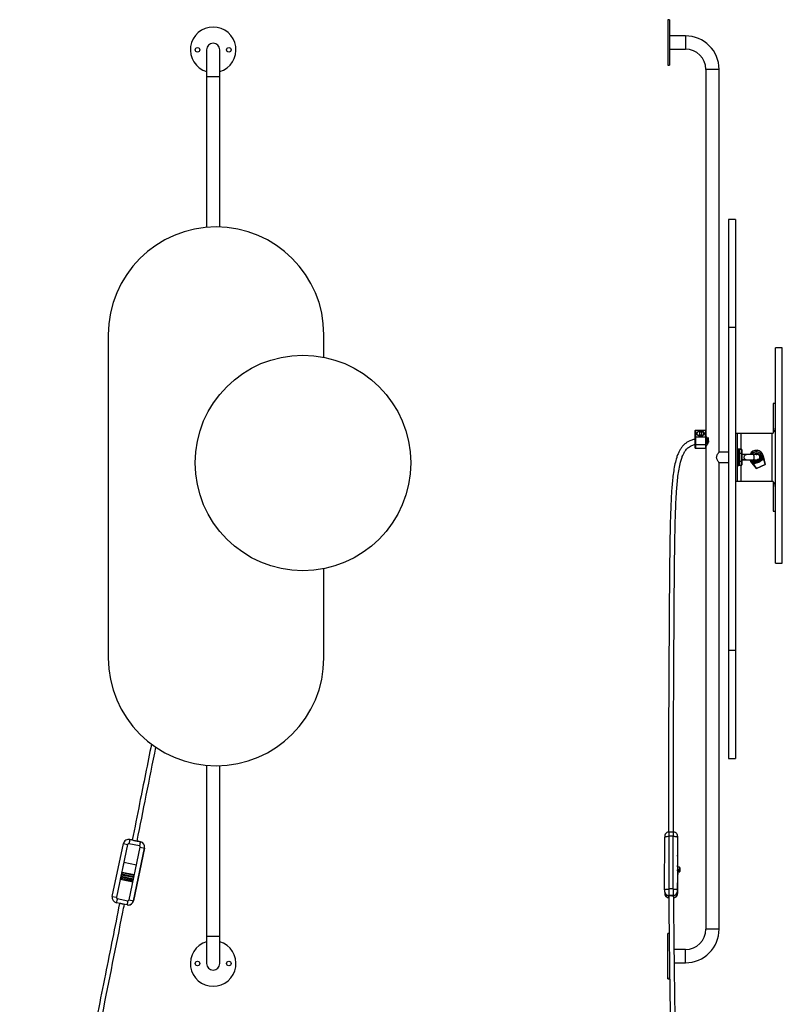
# Model space of a CAD drawing. Header units: millimetres. Extents: x -671 to 80, y -337 to 1335.
# Tile 5 of 5: x -628 to 80, y 422 to 1335. Entities that reach past the tile are written whole.
import ezdxf

# ---------------------------------------------------------------- set-up
doc = ezdxf.new("R2010")
doc.units = ezdxf.units.MM

msp = doc.modelspace()

# ---------------------------------------------------------------- linework, layer by layer
at = {"color": 7, "linetype": 'Continuous', "lineweight": 25}
for p, q in [((-24.54, 1335.4), (-26.36, 1335.4)), ((-26.36, 1335.4), (-26.36, 1293.13)), ((-24.54, 1335.4), (-24.54, 1293.13)), ((-9.78, 1320.42), (-24.54, 1320.42)), ((-454.17, 1307.44), (-454.17, 1142.65)), ((-441.87, 1142.98), (-441.87, 1307.44)), ((-24.54, 1308.12), (-9.78, 1308.12)), ((-26.36, 1293.13), (-24.54, 1293.13)), ((9.07, 1289.27), (9.07, 491.27)), ((21.37, 934.12), (21.37, 1289.27)), ((36.52, 1149.87), (30.07, 1149.87)), ((30.07, 1149.87), (30.07, 649.87)), ((36.52, 1149.87), (36.52, 649.87)), ((-545.34, 1043.04), (-545.34, 743.04)), ((-345.34, 1022.14), (-345.34, 1043.04)), ((36.52, 1049.87), (30.07, 1049.87)), ((79.97, 1030.87), (73.52, 1030.87)), ((73.52, 830.87), (73.52, 1030.87)), ((79.97, 830.87), (79.97, 1030.87)), ((73.52, 979.27), (71.38, 979.27)), ((71.38, 979.27), (71.38, 951.77)), ((-0.73, 954.21), (-0.63, 954.33)), ((-0.73, 937.87), (-0.73, 954.21)), ((-0.63, 954.33), (-0.63, 937.77)), ((-0.63, 954.33), (8.97, 954.33)), ((0.67, 951.31), (0.67, 951.26)), ((3.13, 951.94), (3.13, 950.68)), ((5.21, 950.68), (5.21, 951.94)), ((7.13, 951.21), (7.13, 951.4)), ((8.97, 937.77), (8.97, 954.33)), ((9.07, 954.21), (8.97, 954.33)), ((36.52, 951.77), (71.38, 951.77)), ((38.52, 906.77), (38.52, 951.77)), ((70.52, 906.77), (70.52, 951.77)), ((-0.73, 948.27), (-0.63, 948.29)), ((-0.63, 948.29), (8.97, 948.29)), ((0.96, 950.31), (1, 950.25)), ((9.07, 948.27), (8.97, 948.29)), ((9.17, 943.25), (9.81, 943.25)), ((9.17, 943.25), (9.17, 939.5)), ((10.17, 942.21), (10.42, 942.21)), ((10.68, 943.25), (10.81, 943.25)), ((-0.63, 941.09), (8.97, 941.09)), ((-0.63, 937.77), (8.97, 937.77)), ((9.26, 939.5), (9.17, 939.5)), ((30.07, 934.12), (21.37, 934.12)), ((39.52, 936.77), (38.52, 936.77)), ((39.52, 921.77), (39.52, 936.77)), ((42.52, 932.73), (39.52, 932.73)), ((42.02, 936.7), (40.02, 936.7)), ((40.02, 936.7), (40.02, 921.84)), ((42.02, 936.63), (40.02, 936.63)), ((40.02, 933.17), (42.02, 933.17)), ((42.02, 921.84), (42.02, 936.7)), ((42.52, 936.2), (42.52, 922.34)), ((21.33, 924.42), (30.07, 924.42)), ((21.37, 491.27), (21.37, 924.47)), ((39.52, 925.81), (42.52, 925.81)), ((42.02, 925.37), (40.02, 925.37)), ((50.92, 925.25), (50.99, 925.31)), ((56.03, 918.76), (50.92, 925.25)), ((50.99, 925.31), (56.06, 918.88)), ((51.69, 926.76), (52.09, 926.17)), ((52.09, 926.17), (51.7, 926.75)), ((52.01, 926.11), (52.09, 926.17)), ((54.22, 923.32), (52.01, 926.11)), ((52.09, 926.17), (54.25, 923.45)), ((53.9, 926.82), (53.42, 926.59)), ((53.42, 926.59), (53.63, 926.14)), ((54.01, 925.35), (54.06, 925.24)), ((56, 924.17), (54.22, 923.32)), ((54.25, 923.45), (54.22, 923.32)), ((54.25, 926.09), (54.36, 925.87)), ((54.25, 923.45), (55.98, 924.27)), ((54.44, 924.45), (54.49, 924.34)), ((54.68, 925.19), (54.79, 924.97)), ((55.22, 924.08), (55.05, 923.83)), ((55.11, 924.29), (55.22, 924.07)), ((56.61, 932), (56.19, 932.01)), ((59.74, 929.6), (59.19, 929.34)), ((59.39, 929.08), (59.49, 928.86)), ((59.49, 928.86), (60.11, 928.81)), ((60.11, 928.81), (59.74, 929.6)), ((59.92, 927.95), (59.82, 928.17)), ((59.92, 926.14), (61.66, 926.97)), ((61.77, 926.91), (59.98, 926.06)), ((60.17, 928.69), (60.12, 928.8)), ((60.6, 927.79), (60.54, 927.9)), ((61, 930.38), (60.9, 930.36)), ((60.9, 930.36), (60.98, 929.86)), ((61.66, 926.97), (60.9, 930.36)), ((61.03, 926.89), (60.97, 927)), ((60.98, 929.86), (61.07, 929.61)), ((61, 930.38), (61.77, 926.91)), ((61.77, 926.91), (61.66, 926.97)), ((62.36, 930.68), (62.27, 930.66)), ((64.05, 922.68), (62.27, 930.66)), ((62.36, 930.68), (64.16, 922.62)), ((38.52, 921.77), (39.52, 921.77)), ((40.02, 921.91), (42.02, 921.91)), ((40.02, 921.84), (42.02, 921.84)), ((64.16, 922.62), (56.03, 918.76)), ((56.06, 918.88), (56.03, 918.76)), ((56.06, 918.88), (64.05, 922.68)), ((62.93, 922.01), (62.95, 922.05)), ((64.05, 922.68), (64.16, 922.62)), ((71.38, 906.77), (36.52, 906.77)), ((71.38, 906.77), (71.38, 879.27)), ((71.38, 879.27), (73.52, 879.27)), ((-345.34, 743.04), (-345.34, 825.94)), ((73.52, 830.87), (79.97, 830.87)), ((36.52, 749.87), (30.07, 749.87)), ((30.07, 649.87), (36.52, 649.87)), ((-454.17, 643.43), (-454.17, 459.44)), ((-441.87, 459.44), (-441.87, 643.1)), ((-29.24, 527.77), (-29.13, 576.69)), ((-25.18, 577.52), (-25.28, 528.6)), ((-21.18, 577.52), (-25.18, 577.52)), ((-21.12, 581.48), (-25.12, 581.48)), ((-21.28, 528.6), (-21.18, 577.52)), ((-17.13, 576.69), (-17.24, 527.78)), ((-17.02, 575.59), (-17.13, 577.67)), ((-17.12, 577.46), (-17.13, 577.67)), ((-17.01, 575.38), (-17.12, 577.46)), ((-541.6, 521.78), (-531.23, 570.69)), ((-527.36, 569.86), (-537.73, 520.95)), ((-531.23, 570.69), (-527.36, 569.86)), ((-526.21, 574.65), (-526.25, 574.65)), ((-525.26, 574.54), (-526.21, 574.65)), ((-516.39, 568.56), (-526.17, 570.63)), ((-525.99, 518.46), (-515.62, 567.37)), ((-525.3, 574.54), (-521.83, 573.81)), ((-525.3, 574.54), (-525.26, 574.54)), ((-523.1, 574.09), (-525.26, 574.54)), ((-518.99, 573.2), (-515.52, 572.47)), ((-515.47, 572.47), (-518.85, 573.18)), ((-515.62, 567.37), (-511.66, 566.54)), ((-515.52, 572.47), (-515.47, 572.47)), ((-17.06, 549.03), (-17, 574.2)), ((-511.66, 566.54), (-522.04, 517.63)), ((-521.99, 517.63), (-511.62, 566.54)), ((-511.66, 566.54), (-511.62, 566.54)), ((-17.18, 557.45), (-17.04, 557.45)), ((-17.04, 557.45), (-17.17, 559.94)), ((-530.89, 553.11), (-534.16, 537.69)), ((-519.17, 550.63), (-530.91, 553.11)), ((-17.19, 550.32), (-17.19, 550.39)), ((-17.12, 549.11), (-17.19, 550.35)), ((-17.19, 550.32), (-17.19, 549.36)), ((-15.69, 548.87), (-16.69, 548.87)), ((-15.07, 546.09), (-15.19, 548.4)), ((-15.19, 548.38), (-15.19, 547.29)), ((-15.07, 546.06), (-15.19, 548.38)), ((-533.38, 539.49), (-533.53, 538.77)), ((-522.45, 537.17), (-533.38, 539.49)), ((-522.36, 537.66), (-533.29, 539.98)), ((-532.96, 541.55), (-533.19, 540.47)), ((-533.19, 540.47), (-522.26, 538.15)), ((-522.03, 539.23), (-532.96, 541.55)), ((-532.85, 542.04), (-521.92, 539.72)), ((-532.85, 542.04), (-532.84, 542.04)), ((-521.91, 539.72), (-532.84, 542.04)), ((-532.53, 543.49), (-532.73, 542.53)), ((-532.73, 542.53), (-521.8, 540.21)), ((-521.6, 541.18), (-532.53, 543.49)), ((-532.42, 543.98), (-521.49, 541.67)), ((-532.42, 543.98), (-532.4, 543.98)), ((-521.47, 541.66), (-532.4, 543.98)), ((-522.68, 535.96), (-521.47, 541.66)), ((-522.26, 538.15), (-522.03, 539.23)), ((-521.92, 539.72), (-521.91, 539.72)), ((-521.8, 540.21), (-521.6, 541.18)), ((-521.49, 541.67), (-521.47, 541.66)), ((-17.19, 546.31), (-17.2, 545.59)), ((-17.2, 545.59), (-17.07, 543.27)), ((-17.2, 545.53), (-17.2, 545.59)), ((-17.2, 544.52), (-17.07, 542.03)), ((-17.07, 544), (-17.19, 546.31)), ((-17.11, 525.29), (-17.07, 544.06)), ((-17.07, 543.27), (-17.07, 544)), ((-15.69, 546.8), (-16.69, 546.8)), ((-16.69, 546.8), (-16.57, 544.49)), ((-15.57, 544.49), (-16.57, 544.49)), ((-15.57, 544.49), (-15.69, 546.8)), ((-15.19, 547.29), (-15.07, 544.98)), ((-15.07, 546.09), (-15.07, 546.06)), ((-15.07, 544.98), (-15.07, 546.06)), ((-534.16, 537.69), (-534.18, 537.69)), ((-534.18, 537.69), (-522.44, 535.2)), ((-534.16, 537.69), (-522.44, 535.21)), ((-522.7, 535.96), (-533.63, 538.28)), ((-533.53, 538.77), (-522.6, 536.45)), ((-522.7, 535.96), (-522.68, 535.96)), ((-522.6, 536.45), (-522.45, 537.17)), ((-522.36, 537.66), (-522.35, 537.66)), ((-541.6, 521.78), (-537.73, 520.95)), ((-29.23, 526.59), (-29.22, 526.38)), ((-29.22, 526.38), (-29.12, 524.3)), ((-21.28, 528.6), (-25.28, 528.6)), ((-21.24, 522.68), (-25.24, 522.68)), ((-25.24, 522.68), (-25.2, 521.96)), ((-21.2, 521.94), (-21.24, 522.68)), ((-17.23, 526.59), (-17.12, 524.52)), ((-534.28, 515.11), (-537.75, 515.85)), ((-536.96, 519.76), (-527.18, 517.69)), ((-527.96, 513.77), (-531.29, 514.48)), ((-527.01, 513.67), (-526.97, 513.67)), ((-525.99, 518.46), (-522.04, 517.63)), ((-522.04, 517.63), (-521.99, 517.63)), ((-25.03, 487.4), (-26.36, 487.4)), ((-26.36, 445.13), (-26.36, 487.4)), ((-9.78, 472.42), (-20.25, 472.42)), ((-20.1, 460.12), (-9.78, 460.12)), ((-26.36, 445.13), (-24.54, 445.13)), ((-24.54, 445.13), (-24.54, 446.49))]:
    msp.add_line(p, q, dxfattribs=at)
at = {"color": 8, "linetype": 'Continuous', "lineweight": 25}
for p, q in [((-9.78, 1320.42), (-9.78, 1308.12)), ((21.37, 1289.27), (9.07, 1289.27)), ((-441.87, 1282.44), (-454.17, 1282.44)), ((41.52, 951.77), (41.52, 936.7)), ((52.01, 926.11), (51.58, 926.76)), ((41.52, 921.84), (41.52, 906.77)), ((-17.01, 575.38), (-17.02, 575.59)), ((-17.12, 549.11), (-17.19, 550.32)), ((-17.19, 549.36), (-17.19, 549.3)), ((-441.87, 484.44), (-454.17, 484.44)), ((21.37, 491.27), (9.07, 491.27)), ((-9.78, 460.12), (-9.78, 472.42))]:
    msp.add_line(p, q, dxfattribs=at)
at = {"color": 7, "linetype": 'Continuous', "lineweight": 25, "flags": 128}
for points in [[(4.17, 948.9), (3.06, 949.02), (2.05, 949.36), (1.26, 949.89), (0.75, 950.57), (0.57, 951.31), (0.75, 952.06), (1.26, 952.73), (2.05, 953.27), (3.06, 953.61), (4.17, 953.73), (5.28, 953.61), (6.29, 953.27), (7.08, 952.73), (7.59, 952.06), (7.77, 951.31), (7.59, 950.57), (7.08, 949.89), (6.29, 949.36), (5.28, 949.02), (4.17, 948.9)], [(7.61, 950.81), (7.66, 951.43), (7.37, 952.18), (6.74, 952.83), (5.84, 953.31), (4.75, 953.56), (3.59, 953.56), (2.84, 953.41)], [(5.21, 951.94), (5.13, 952.21), (4.91, 952.44), (4.57, 952.59), (4.17, 952.64), (3.77, 952.59), (3.43, 952.44), (3.21, 952.21), (3.13, 951.94)], [(3.13, 950.68), (3.21, 950.42), (3.43, 950.19), (3.77, 950.04), (4.17, 949.99), (4.57, 950.04), (4.91, 950.19), (5.13, 950.42), (5.21, 950.68)], [(3.39, 949.22), (3.21, 949.02), (3.19, 948.99)], [(-0.63, 941.09), (-0.65, 941.09), (-0.67, 941.09), (-0.69, 941.1), (-0.7, 941.1), (-0.71, 941.11), (-0.72, 941.12), (-0.73, 941.13), (-0.73, 941.14)], [(8.97, 941.09), (8.99, 941.09), (9.01, 941.09), (9.03, 941.1), (9.04, 941.1), (9.05, 941.11), (9.06, 941.12), (9.07, 941.13), (9.07, 941.14)], [(53.38, 931.86), (53.48, 931.96), (54.43, 932.61)], [(50.92, 925.25), (50.11, 926.57), (50.03, 926.75)], [(53.45, 926.61), (53.33, 926.73), (53.25, 926.81)], [(55.7, 931.96), (55.95, 931.99), (56.19, 932.01)], [(-29.13, 576.69), (-29.06, 576.85), (-28.85, 577), (-28.48, 577.15), (-27.99, 577.27), (-27.39, 577.38), (-26.7, 577.45), (-25.96, 577.5), (-25.18, 577.52)], [(-21.18, 577.52), (-20.4, 577.5), (-19.64, 577.45), (-18.95, 577.38), (-18.34, 577.27), (-17.83, 577.15), (-17.45, 577.01), (-17.22, 576.85), (-17.13, 576.69)], [(-17.12, 577.46), (-17.12, 577.48), (-17.12, 577.46), (-17.13, 577.41), (-17.13, 577.32), (-17.13, 577.2), (-17.13, 577.05), (-17.13, 576.87), (-17.13, 576.69)], [(-522.32, 573.91), (-522.25, 573.9), (-521.83, 573.81)], [(-518.99, 573.2), (-518.56, 573.12), (-518.24, 573.05), (-518.03, 573), (-517.94, 572.99), (-517.99, 573), (-518.16, 573.04), (-518.46, 573.1), (-518.85, 573.18)], [(-29.24, 527.77), (-29.17, 527.94), (-28.95, 528.09), (-28.59, 528.23), (-28.1, 528.36), (-27.5, 528.46), (-26.81, 528.54), (-26.06, 528.59), (-25.28, 528.6)], [(-21.28, 528.6), (-20.5, 528.59), (-19.75, 528.54), (-19.05, 528.47), (-18.44, 528.36), (-17.94, 528.24), (-17.56, 528.09), (-17.32, 527.94), (-17.24, 527.78)], [(-17.12, 524.52), (-17.12, 524.49), (-17.12, 524.51), (-17.12, 524.56), (-17.11, 524.66), (-17.11, 524.78), (-17.11, 524.93), (-17.11, 525.1), (-17.11, 525.29)]]:
    msp.add_lwpolyline(points, dxfattribs=at)
at = {"color": 8, "linetype": 'Continuous', "lineweight": 25, "flags": 128}
msp.add_lwpolyline([(50.13, 926.76), (50.2, 926.61), (50.99, 925.31)], dxfattribs=at)
at = {"color": 7, "linetype": 'Continuous', "lineweight": 25}
for centre, radius in [((-462.54, 1307.44), 2.07), ((-433.5, 1307.44), 2.07), ((-364.74, 924.04), 100), ((-462.54, 459.44), 2.07), ((-433.5, 459.44), 2.07)]:
    msp.add_circle(centre, radius, dxfattribs=at)
for centre, radius, start, end in [((-448.02, 1307.44), 21.13, 286.91703, 253.08297), ((-9.78, 1289.27), 31.15, 0, 90), ((-448.02, 1307.44), 6.15, 360, 180), ((-9.78, 1289.27), 18.85, 0, 90), ((-445.34, 1043.04), 100, 0, 180), ((2.86, 951.09), 2.18, 109.63748, 180.5491), ((-0.63, 937.87), 0.1, 180, 270), ((8.97, 937.87), 0.1, 270, 0), ((40.02, 936.2), 0.5, 90, 180), ((39.99, 936.16), 0.47, 86.18874, 175.59805), ((39.99, 932.7), 0.47, 86.18874, 175.59805), ((42.02, 936.2), 0.5, 360, 90), ((42.05, 936.16), 0.47, 4.40195, 93.81126), ((42.05, 932.7), 0.47, 4.40195, 93.81126), ((56.02, 929.27), 6.5, 12.55725, 156.26279), ((56.02, 929.27), 5, 333.5288, 149.46296), ((56.02, 929.27), 3.7, 4.8366, 115.40659), ((39.99, 925.84), 0.47, 184.40195, 273.81126), ((42.05, 925.84), 0.47, 266.18874, 355.59805), ((56.02, 929.27), 5, 218.25594, 252.34694), ((56.02, 929.27), 5, 269.56466, 321.24853), ((56.02, 929.27), 5.1, 269.82361, 320.98958), ((40.02, 922.34), 0.5, 180, 270), ((39.99, 922.38), 0.47, 184.40195, 273.81126), ((42.02, 922.34), 0.5, 270, 0), ((42.05, 922.38), 0.47, 266.18874, 355.59805), ((-445.34, 743.04), 100, 180, 0), ((-526.34, 569.65), 5, 78.02704, 168.0288), ((-526.38, 569.65), 1, 78.02704, 168.0288), ((-435.06, 552.33), 92.93, 166.1709, 168.64252), ((-425.28, 550.26), 92.93, 166.1709, 168.64252), ((-516.6, 567.58), 1, 348.02555, 78.0238), ((-516.56, 567.58), 5, 348.02555, 78.0238), ((-516.51, 567.58), 5, 348.02555, 78.0238), ((-58.45, 574.49), 41.45, 359.60292, 1.24191), ((-16.69, 549.36), 0.493, 180.49025, 270.6568), ((-15.68, 548.37), 0.493, 0.49025, 90.6568), ((-546.34, 542.36), 13.27, 347.52138, 349.66616), ((-522.03, 537.97), 11.44, 167.39995, 169.89967), ((-521.57, 539.26), 11.62, 166.1709, 168.64252), ((-544.12, 544.82), 11.62, 346.1709, 348.64252), ((-521.14, 541.21), 11.62, 166.1709, 168.64252), ((-510.64, 536.95), 11.62, 166.1709, 168.64252), ((-533.19, 542.5), 11.62, 346.1709, 348.64252), ((-510.21, 538.89), 11.62, 166.1709, 168.64252), ((-16.7, 546.31), 0.496, 89.41384, 179.21999), ((-17.56, 543.28), 0.482, 333.205, 359.83505), ((-16.58, 543.99), 0.496, 89.41384, 179.21999), ((-15.69, 547.3), 0.496, 269.41384, 359.21999), ((-15.57, 544.98), 0.496, 269.41384, 359.21999), ((-522.37, 536.27), 11.44, 167.39995, 169.89967), ((-511.44, 533.95), 11.44, 167.39995, 169.89967), ((-533.61, 539.66), 11.44, 347.39995, 349.89967), ((-511.1, 535.65), 11.44, 167.39995, 169.89967), ((-536.71, 520.74), 5, 168.02555, 258.0238), ((-536.75, 520.74), 1, 168.02555, 258.0238), ((181.97, 527.17), 207.26, 179.60292, 181.24191), ((-23.24, 512.82), 9.34, 77.37666, 102.10068), ((185.97, 527.17), 207.26, 179.60292, 181.24191), ((-21.2, 526.64), 3.97, 269.41384, 359.21999), ((24.21, 527.49), 41.45, 179.60292, 181.24191), ((-447.66, 499.8), 91.5, 167.39995, 169.89967), ((-437.88, 497.73), 91.5, 167.39995, 169.89967), ((-526.93, 518.67), 5, 258.02704, 348.0288), ((-526.97, 518.67), 1, 258.02704, 348.0288), ((-526.88, 518.66), 5, 269.01679, 348.02861), ((-9.78, 491.27), 18.85, 270, 0), ((-9.78, 491.27), 31.15, 270, 0), ((-448.02, 459.44), 21.14, 106.91703, 73.08297), ((-448.02, 459.44), 6.15, 180, 0)]:
    msp.add_arc(centre, radius, start, end, dxfattribs=at)
at = {"color": 8, "linetype": 'Continuous', "lineweight": 25}
for centre, radius, start, end in [((56.02, 929.27), 6.4, 12.55725, 156.36176), ((56.02, 929.27), 5.1, 12.55725, 150.18054), ((69.73, 578.22), 94.91, 178.03323, 180.42577), ((47.84, 578.57), 69.02, 177.5844, 180.87453), ((-25.28, 526.63), 3.95, 183.56576, 270.63476), ((-25.17, 524.55), 3.95, 183.56576, 270.63476), ((-21.08, 524.57), 3.96, 275.76375, 359.26529)]:
    msp.add_arc(centre, radius, start, end, dxfattribs=at)
at = {"color": 7, "linetype": 'Continuous', "lineweight": 25}
for points, knots in [([(0.84, 952.04), (0.82, 952), (0.79, 951.92), (0.74, 951.8), (0.71, 951.68), (0.69, 951.56), (0.67, 951.44), (0.66, 951.2), (0.71, 950.85), (0.86, 950.53), (0.98, 950.34), (1.01, 950.3), (1.03, 950.28)], [0, 0, 0, 0, 0.06793, 0.135632, 0.2033, 0.271125, 0.339297, 0.408004, 0.661701, 0.915623, 0.957921, 1, 1, 1, 1]), ([(0.69, 951.26), (0.69, 951.16), (0.68, 950.91), (0.82, 950.58), (0.97, 950.36), (1.03, 950.27)], [0, 0, 0, 0, 0.286128, 0.724978, 1, 1, 1, 1]), ([(7.64, 950.98), (7.63, 951.2), (7.6, 951.71), (7.08, 952.43), (6.25, 953.04), (5.17, 953.43), (3.98, 953.56), (2.81, 953.42), (1.8, 953.04), (1.15, 952.53), (0.92, 952.17), (0.84, 952.04)], [0, 0, 0, 0, 0.096823, 0.21626, 0.335716, 0.455152, 0.574607, 0.694045, 0.81349, 0.932935, 1, 1, 1, 1]), ([(0.84, 952.04), (0.95, 952.21), (1.08, 952.36), (1.38, 952.65), (1.56, 952.78), (1.96, 953.02), (2.18, 953.12), (2.65, 953.28), (2.9, 953.34), (3.42, 953.42), (3.68, 953.44), (4.08, 953.44), (4.21, 953.43), (4.47, 953.4), (4.6, 953.39), (4.99, 953.32), (5.23, 953.25), (5.69, 953.07), (5.9, 952.96), (6.08, 952.83)], [0, 0, 0, 0, 0.125, 0.125, 0.25, 0.25, 0.375, 0.375, 0.5, 0.5, 0.625, 0.625, 0.6875, 0.6875, 0.75, 0.75, 0.875, 0.875, 1, 1, 1, 1]), ([(3.6, 949.11), (3.82, 949.08), (4.47, 948.99), (5.59, 949.28), (6.63, 949.91), (7.18, 950.82), (7.12, 951.79), (6.62, 952.47), (6.19, 952.76), (6.08, 952.83)], [0, 0, 0, 0, 0.085797, 0.258128, 0.428672, 0.601805, 0.772212, 0.94491, 1, 1, 1, 1]), ([(6.08, 952.83), (6.38, 952.66), (6.63, 952.45), (6.89, 952.1), (6.96, 951.98), (7.07, 951.73), (7.1, 951.6), (7.13, 951.35), (7.13, 951.21), (7.09, 950.96), (7.05, 950.83), (6.93, 950.58), (6.85, 950.46), (6.66, 950.24), (6.55, 950.13), (6.43, 950.03)], [0, 0, 0, 0, 0.25, 0.25, 0.375, 0.375, 0.5, 0.5, 0.625, 0.625, 0.75, 0.75, 0.875, 0.875, 1, 1, 1, 1]), ([(71.38, 952.02), (71.6, 952.15), (71.79, 952.31), (72.13, 952.66), (72.28, 952.86), (72.68, 953.46), (72.88, 953.88), (73.2, 954.75), (73.32, 955.18), (73.48, 956.06), (73.52, 956.49), (73.52, 956.93)], [0, 0, 0, 0, 0.125, 0.125, 0.25, 0.25, 0.5, 0.5, 0.75, 0.75, 1, 1, 1, 1]), ([(-0.63, 945.95), (-1.24, 945.85), (-2.98, 945.59), (-5.58, 944.68), (-8.22, 943.35), (-10.26, 941.87), (-11.82, 940.42), (-12.97, 939.09), (-14.19, 937.47), (-15.5, 935.32), (-16.88, 932.38), (-18.34, 928.33), (-19.7, 923.07), (-20.84, 916.71), (-21.69, 910.11), (-22.32, 903.49), (-22.8, 896.89), (-23.35, 887.22), (-23.83, 874.46), (-24.23, 857.59), (-24.5, 839.68), (-24.7, 820.74), (-24.94, 791.15), (-25.18, 750.94), (-25.5, 686.84), (-25.76, 630.34), (-25.59, 590.8), (-25.55, 581.46)], [0, 0, 0, 0, 0.004873, 0.01387, 0.021547, 0.028146, 0.033765, 0.038432, 0.04212, 0.049897, 0.058432, 0.068014, 0.084353, 0.101878, 0.119804, 0.137725, 0.155269, 0.172949, 0.215506, 0.257841, 0.308465, 0.359435, 0.409975, 0.546174, 0.682372, 0.924961, 1, 1, 1, 1]), ([(-20.89, 581.44), (-20.95, 595.95), (-21.16, 646.92), (-20.75, 716.12), (-20.33, 789.04), (-20.03, 830.06), (-19.6, 857.36), (-19.29, 871), (-18.85, 884.58), (-18.26, 895.88), (-17.56, 904.88), (-16.86, 911.64), (-15.91, 918.31), (-14.75, 923.93), (-13.46, 928.34), (-12.23, 931.5), (-11.06, 933.75), (-9.96, 935.44), (-8.8, 936.91), (-7.19, 938.44), (-5.03, 939.86), (-2.82, 940.79), (-1.25, 941.15), (-0.63, 941.29)], [0, 0, 0, 0, 0.118847, 0.417255, 0.566578, 0.715907, 0.753095, 0.790096, 0.827614, 0.8644, 0.882714, 0.901499, 0.920108, 0.937861, 0.948468, 0.957631, 0.965556, 0.969174, 0.974089, 0.980808, 0.987082, 0.994899, 1, 1, 1, 1]), ([(6.43, 950.03), (6.27, 949.88), (6.09, 949.75), (5.78, 949.58), (5.67, 949.53), (5.45, 949.43), (5.33, 949.39), (4.97, 949.28), (4.71, 949.22), (4.19, 949.16), (3.92, 949.15), (3.39, 949.18), (3.13, 949.21), (2.63, 949.33), (2.38, 949.4), (1.93, 949.59), (1.72, 949.7), (1.35, 949.96), (1.19, 950.1), (1.05, 950.25)], [0, 0, 0, 0, 0.125, 0.125, 0.1875, 0.1875, 0.25, 0.25, 0.375, 0.375, 0.5, 0.5, 0.625, 0.625, 0.75, 0.75, 0.875, 0.875, 1, 1, 1, 1]), ([(9.72, 948.26), (9.95, 947.94), (10.43, 947.26), (11.15, 945.96), (11.48, 944.64), (11.41, 943.43), (10.92, 942.11), (10.13, 940.83), (9.42, 939.87), (9.24, 939.63), (9.17, 939.55)], [0, 0, 0, 0, 0.1392738, 0.2962721, 0.3879046, 0.48008, 0.588709, 0.7472159, 0.9087259, 1, 1, 1, 1]), ([(9.81, 943.25), (9.8, 943.57), (9.77, 944.58), (9.71, 946.3), (9.66, 947.86), (9.62, 948.34), (9.61, 948.49)], [0, 0, 0, 0, 0.155176, 0.493378, 0.833253, 1, 1, 1, 1]), ([(10.17, 942.21), (10.16, 942.36), (10.13, 943.06), (10.08, 944.46), (10.02, 946.2), (9.97, 947.46), (9.94, 947.84), (9.93, 947.94)], [0, 0, 0, 0, 0.079749, 0.352075, 0.623862, 0.895695, 1, 1, 1, 1]), ([(10.42, 942.21), (10.41, 942.36), (10.38, 943.06), (10.33, 944.44), (10.27, 946.23), (10.23, 947.11), (10.21, 947.54)], [0, 0, 0, 0, 0.090286, 0.398591, 0.706287, 1, 1, 1, 1]), ([(10.68, 943.25), (10.68, 943.38), (10.66, 944.07), (10.62, 945.33), (10.58, 946.6), (10.55, 947.12), (10.55, 947.23)], [0, 0, 0, 0, 0.096348, 0.493951, 0.891523, 1, 1, 1, 1]), ([(10.81, 943.25), (10.8, 943.43), (10.78, 944.29), (10.74, 945.69), (10.7, 946.63), (10.68, 946.99)], [0, 0, 0, 0, 0.137711, 0.666642, 1, 1, 1, 1]), ([(10.81, 943.25), (10.84, 943.17), (10.93, 942.96), (11.01, 942.74), (11.05, 942.6), (11.06, 942.59)], [0, 0, 0, 0, 0.363069, 0.97281, 1, 1, 1, 1]), ([(11.14, 942.79), (11.13, 943.14), (11.1, 944.01), (11.06, 945.21), (11.03, 945.86), (11.02, 946.02)], [0, 0, 0, 0, 0.327851, 0.828139, 1, 1, 1, 1]), ([(11.36, 943.67), (11.36, 943.73), (11.34, 944.22), (11.32, 944.75), (11.31, 945.21)], [0, 0, 0, 0, 0.119262, 1, 1, 1, 1]), ([(11.68, 943.25), (11.67, 943.73), (11.64, 944.77), (11.59, 946.32), (11.55, 947.38), (11.53, 947.73), (11.53, 947.74)], [0, 0, 0, 0, 0.296646, 0.642711, 0.988781, 1, 1, 1, 1]), ([(21.33, 924.47), (21.34, 924.46), (21.36, 924.43), (21.09, 924.78), (20.58, 925.46), (19.87, 926.5), (19.25, 927.72), (18.96, 928.97), (19.05, 930.17), (19.56, 931.5), (20.37, 932.8), (21.06, 933.73), (21.34, 934.09), (21.36, 934.11), (21.37, 934.12)], [0, 0, 0, 0, 0.041887, 0.12212, 0.208358, 0.311386, 0.413252, 0.481884, 0.550882, 0.63426, 0.754922, 0.877321, 0.962308, 1, 1, 1, 1]), ([(46.7, 931.87), (46.06, 931.9), (44.89, 931.94), (43.59, 931.99), (42.66, 932.01), (42.52, 932.01)], [0, 0, 0, 0, 0.50856, 0.92261, 1, 1, 1, 1]), ([(42.52, 927.38), (42.6, 927.38), (43.17, 927.37), (44.11, 927.33), (45.02, 927.3), (45.5, 927.29)], [0, 0, 0, 0, 0.073975, 0.508377, 1, 1, 1, 1]), ([(42.52, 927), (42.53, 927), (43.29, 926.99), (44.56, 926.94), (45.83, 926.9), (46.53, 926.87)], [0, 0, 0, 0, 0.004138, 0.453663, 1, 1, 1, 1]), ([(45.5, 927.29), (45.37, 927.41), (45.13, 927.65), (44.82, 928.23), (44.63, 928.95), (44.64, 929.82), (44.85, 930.54), (45.19, 931.11), (45.57, 931.51), (46.05, 931.77), (46.44, 931.9), (46.66, 931.86), (46.69, 931.85)], [0, 0, 0, 0, 0.09553, 0.182121, 0.3252, 0.441901, 0.585342, 0.672122, 0.767819, 0.871287, 0.978946, 1, 1, 1, 1]), ([(46.53, 926.87), (47.16, 926.85), (48.29, 926.82), (50.07, 926.8), (51.55, 926.8), (52.57, 926.81), (53.01, 926.82), (53.21, 926.82)], [0, 0, 0, 0, 0.355553, 0.63562, 0.841555, 0.924913, 1, 1, 1, 1]), ([(53.11, 931.82), (52.86, 931.82), (52.34, 931.81), (51.2, 931.8), (49.75, 931.8), (48.18, 931.83), (47.21, 931.86), (46.69, 931.87)], [0, 0, 0, 0, 0.094021, 0.192556, 0.419548, 0.69391, 1, 1, 1, 1]), ([(56.19, 931.95), (56.19, 931.95), (56.21, 931.94), (55.77, 931.91), (54.88, 931.87), (53.91, 931.84), (53.37, 931.83), (53.11, 931.82)], [0, 0, 0, 0, 0.2642459, 0.5862453, 0.8215795, 0.9152138, 1, 1, 1, 1]), ([(53.21, 926.82), (53.5, 926.83), (54.09, 926.84), (55.2, 926.88), (56.28, 926.94), (56.97, 927), (57.02, 927.02), (57.05, 927.03)], [0, 0, 0, 0, 0.07713, 0.162671, 0.37495, 0.660321, 1, 1, 1, 1]), ([(54.82, 926.87), (54.71, 926.81), (54.3, 926.59), (53.87, 926.34), (53.6, 926.16), (53.66, 926.16), (53.67, 926.16)], [0, 0, 0, 0, 0.148576, 0.518413, 0.888248, 1, 1, 1, 1]), ([(53.64, 926.14), (53.75, 926.13), (53.95, 926.11), (54.16, 926.09), (54.26, 926.09)], [0, 0, 0, 0, 0.511652, 1, 1, 1, 1]), ([(57.36, 927.1), (57.02, 926.91), (56.32, 926.55), (55.37, 926.03), (54.59, 925.61), (54.15, 925.34), (53.99, 925.22), (54.08, 925.24), (54.1, 925.24)], [0, 0, 0, 0, 0.191076, 0.386581, 0.582116, 0.77762, 0.973151, 1, 1, 1, 1]), ([(57.15, 927.12), (57.08, 927.09), (56.8, 926.94), (56.32, 926.69), (55.73, 926.37), (55.2, 926.08), (54.74, 925.83), (54.38, 925.62), (54.13, 925.47), (54.01, 925.38), (54.02, 925.37), (54.02, 925.36)], [0, 0, 0, 0, 0.041382, 0.167221, 0.293063, 0.418907, 0.544753, 0.670602, 0.796453, 0.922307, 1, 1, 1, 1]), ([(54.37, 925.88), (54.31, 925.8), (54.19, 925.62), (54.07, 925.45), (54.01, 925.36)], [0, 0, 0, 0, 0.499888, 1, 1, 1, 1]), ([(54.07, 925.23), (54.18, 925.22), (54.38, 925.21), (54.59, 925.19), (54.69, 925.18)], [0, 0, 0, 0, 0.511617, 1, 1, 1, 1]), ([(55.57, 926.91), (55.43, 926.83), (54.93, 926.55), (54.37, 926.23), (54.3, 926.14), (54.27, 926.1)], [0, 0, 0, 0, 0.17212, 0.597482, 1, 1, 1, 1]), ([(56.14, 926.94), (55.84, 926.77), (55.17, 926.4), (54.51, 926.02), (54.44, 925.94), (54.42, 925.91)], [0, 0, 0, 0, 0.327179, 0.711279, 1, 1, 1, 1]), ([(54.79, 924.98), (54.73, 924.89), (54.61, 924.72), (54.49, 924.54), (54.43, 924.46)], [0, 0, 0, 0, 0.4998876, 1, 1, 1, 1]), ([(60.53, 927.9), (60.53, 927.89), (60.53, 927.87), (60.35, 927.74), (59.98, 927.52), (59.43, 927.22), (58.84, 926.9), (58.1, 926.5), (57.23, 926.04), (56.41, 925.6), (55.75, 925.24), (55.26, 924.98), (54.88, 924.76), (54.61, 924.59), (54.45, 924.49), (54.45, 924.46), (54.44, 924.45)], [0, 0, 0, 0, 0.049396, 0.11714, 0.218586, 0.282172, 0.354211, 0.434691, 0.523598, 0.620915, 0.690386, 0.754395, 0.818403, 0.88241, 0.946416, 1, 1, 1, 1]), ([(60.57, 927.78), (60.56, 927.76), (60.55, 927.72), (60.12, 927.46), (59.4, 927.06), (58.45, 926.54), (57.4, 925.99), (56.36, 925.43), (55.46, 924.95), (54.81, 924.58), (54.47, 924.36), (54.52, 924.35), (54.54, 924.35)], [0, 0, 0, 0, 0.082904, 0.187803, 0.292717, 0.397614, 0.502527, 0.607426, 0.712329, 0.817235, 0.922134, 1, 1, 1, 1]), ([(54.5, 924.33), (54.61, 924.32), (54.81, 924.3), (55.01, 924.29), (55.11, 924.28)], [0, 0, 0, 0, 0.511264, 1, 1, 1, 1]), ([(59.77, 928.14), (59.73, 928.1), (59.65, 928.01), (58.9, 927.59), (57.82, 926.99), (56.6, 926.34), (55.54, 925.75), (54.79, 925.32), (54.73, 925.24), (54.7, 925.2)], [0, 0, 0, 0, 0.120453, 0.267699, 0.416969, 0.563911, 0.713056, 0.860487, 1, 1, 1, 1]), ([(59.92, 927.95), (59.88, 927.91), (59.79, 927.81), (59.01, 927.36), (57.93, 926.77), (56.71, 926.11), (55.65, 925.52), (54.94, 925.11), (54.87, 925.04), (54.84, 925)], [0, 0, 0, 0, 0.148438, 0.295791, 0.445169, 0.592217, 0.74147, 0.889008, 1, 1, 1, 1]), ([(60.2, 927.24), (60.16, 927.2), (60.07, 927.11), (59.33, 926.68), (58.25, 926.09), (57.03, 925.43), (55.97, 924.84), (55.22, 924.41), (55.16, 924.33), (55.13, 924.29)], [0, 0, 0, 0, 0.120532, 0.267764, 0.417021, 0.563949, 0.713081, 0.860499, 1, 1, 1, 1]), ([(60.35, 927.05), (60.31, 927), (60.22, 926.91), (59.44, 926.46), (58.36, 925.86), (57.14, 925.21), (56.08, 924.62), (55.37, 924.21), (55.3, 924.13), (55.27, 924.1)], [0, 0, 0, 0, 0.14846, 0.295833, 0.445233, 0.592302, 0.741577, 0.889136, 1, 1, 1, 1]), ([(55.98, 924.27), (55.98, 924.27), (55.98, 924.27), (55.98, 924.26), (55.98, 924.26), (55.98, 924.26), (55.99, 924.25), (55.99, 924.24), (55.99, 924.23), (55.99, 924.22), (55.99, 924.22), (56, 924.21), (56, 924.19), (56, 924.19), (56, 924.18), (56, 924.17), (56, 924.17), (56, 924.17), (56, 924.17)], [0, 0, 0, 0, 0.0000329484, 0.0000329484, 0.0000329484, 0.0000658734, 0.0000658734, 0.0000658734, 0.0000991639, 0.0000991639, 0.0000991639, 0.0001332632, 0.0001332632, 0.0001332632, 0.0001551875, 0.0001551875, 0.0001551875, 0.0001582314, 0.0001582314, 0.0001582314, 0.0001582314]), ([(60.94, 926.99), (60.93, 926.96), (60.92, 926.94), (60.69, 926.79), (60.39, 926.61), (59.76, 926.26), (58.91, 925.8), (58.04, 925.34), (57.27, 924.93), (56.58, 924.56), (56.23, 924.37), (56.1, 924.3)], [0, 0, 0, 0, 0.141622, 0.191498, 0.282723, 0.415109, 0.58838, 0.690884, 0.803684, 0.926767, 1, 1, 1, 1]), ([(56.89, 927), (57.16, 927.05), (57.65, 927.15), (58.24, 927.53), (58.65, 927.95), (58.95, 928.45), (59.12, 928.95), (59.17, 929.49), (59.12, 930.03), (58.94, 930.57), (58.58, 931.12), (58.07, 931.58), (57.31, 931.97), (56.7, 931.98), (56.37, 931.99)], [0, 0, 0, 0, 0.096105, 0.179782, 0.249768, 0.306779, 0.388268, 0.439383, 0.499932, 0.60091, 0.673256, 0.763437, 0.872899, 1, 1, 1, 1]), ([(61, 926.87), (61.01, 926.88), (61.07, 926.88), (60.84, 926.73), (60.31, 926.41), (59.47, 925.96), (58.47, 925.42), (57.42, 924.87), (56.8, 924.53), (56.5, 924.37)], [0, 0, 0, 0, 0.0299238, 0.1930684, 0.356223, 0.5193763, 0.68252, 0.8456872, 1, 1, 1, 1]), ([(60.14, 928.67), (60.14, 928.67), (60.18, 928.66), (59.89, 928.48), (59.29, 928.13), (58.68, 927.8), (58.3, 927.6), (58.26, 927.58)], [0, 0, 0, 0, 0.050687, 0.35454, 0.658433, 0.96229, 1, 1, 1, 1]), ([(60.11, 928.81), (60.11, 928.79), (60.09, 928.76), (59.91, 928.64), (59.61, 928.46), (59.19, 928.22), (58.77, 928), (58.54, 927.87)], [0, 0, 0, 0, 0.189328, 0.378666, 0.568014, 0.757371, 1, 1, 1, 1]), ([(59.49, 928.86), (59.47, 928.82), (59.43, 928.76), (59.05, 928.54), (58.93, 928.47)], [0, 0, 0, 0, 0.689222, 1, 1, 1, 1]), ([(59.38, 929.08), (59.37, 929.05), (59.35, 929), (59.02, 928.82), (58.95, 928.78)], [0, 0, 0, 0, 0.79061, 1, 1, 1, 1]), ([(59.74, 929.6), (59.72, 929.57), (59.67, 929.51), (59.3, 929.29), (59.13, 929.19)], [0, 0, 0, 0, 0.518735, 1, 1, 1, 1]), ([(59.38, 929.06), (59.44, 929.15), (59.56, 929.32), (59.68, 929.5), (59.73, 929.58)], [0, 0, 0, 0, 0.499887, 1, 1, 1, 1]), ([(59.81, 928.16), (59.87, 928.25), (59.99, 928.42), (60.1, 928.59), (60.16, 928.68)], [0, 0, 0, 0, 0.499889, 1, 1, 1, 1]), ([(60.54, 927.91), (60.43, 927.92), (60.22, 927.93), (60.02, 927.95), (59.92, 927.96)], [0, 0, 0, 0, 0.511492, 1, 1, 1, 1]), ([(59.92, 926.14), (59.92, 926.14), (59.92, 926.14), (59.92, 926.14), (59.92, 926.13), (59.93, 926.13), (59.93, 926.12), (59.94, 926.12), (59.94, 926.11), (59.95, 926.1), (59.95, 926.1), (59.96, 926.09), (59.97, 926.08), (59.97, 926.07), (59.98, 926.07), (59.98, 926.06), (59.98, 926.06), (59.98, 926.06), (59.98, 926.06)], [0, 0, 0, 0, 0.0000329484, 0.0000329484, 0.0000329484, 0.0000658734, 0.0000658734, 0.0000658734, 0.0000991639, 0.0000991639, 0.0000991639, 0.0001332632, 0.0001332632, 0.0001332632, 0.0001551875, 0.0001551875, 0.0001551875, 0.0001582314, 0.0001582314, 0.0001582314, 0.0001582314]), ([(60.24, 927.26), (60.3, 927.34), (60.41, 927.52), (60.53, 927.69), (60.59, 927.78)], [0, 0, 0, 0, 0.499889, 1, 1, 1, 1]), ([(60.25, 927.27), (60.26, 927.24), (60.29, 927.18), (60.38, 926.99), (60.29, 927.18), (60.26, 927.24), (60.25, 927.27)], [0, 0, 0, 0, 0.24293, 0.5, 0.75707, 1, 1, 1, 1]), ([(60.97, 927.01), (60.86, 927.01), (60.65, 927.03), (60.45, 927.05), (60.35, 927.06)], [0, 0, 0, 0, 0.511586, 1, 1, 1, 1]), ([(60.81, 926.56), (60.82, 926.58), (60.89, 926.68), (60.96, 926.79), (61.02, 926.87)], [0, 0, 0, 0, 0.163886, 1, 1, 1, 1]), ([(73.52, 901.61), (73.52, 902.05), (73.48, 902.48), (73.32, 903.36), (73.2, 903.79), (72.88, 904.66), (72.68, 905.08), (72.28, 905.68), (72.13, 905.87), (71.79, 906.23), (71.6, 906.39), (71.38, 906.52)], [0, 0, 0, 0, 0.25, 0.25, 0.5, 0.5, 0.75, 0.75, 0.875, 0.875, 1, 1, 1, 1]), ([(-505.28, 663.12), (-508.95, 644.77), (-514.89, 615.09), (-520.83, 585.42), (-523.1, 574.09)], [0, 0, 0, 0, 0.618208, 1, 1, 1, 1]), ([(-518.58, 573.13), (-515.75, 587.27), (-509.94, 616.3), (-504.13, 645.34), (-501.15, 660.23)], [0, 0, 0, 0, 0.487102, 1, 1, 1, 1]), ([(-25.12, 581.44), (-25.27, 581.45), (-25.76, 581.48), (-26.56, 581.25), (-27.39, 580.81), (-28.03, 580.27), (-28.49, 579.68), (-28.79, 579.11), (-28.98, 578.58), (-29.07, 578.15), (-29.11, 577.84), (-29.12, 577.65), (-29.12, 577.54), (-29.13, 577.38), (-29.13, 577.11), (-29.13, 576.82), (-29.13, 576.69)], [0, 0, 0, 0, 0.058323, 0.201956, 0.32763, 0.439884, 0.540136, 0.628337, 0.703554, 0.764196, 0.807791, 0.831675, 0.848795, 0.879998, 0.945247, 1, 1, 1, 1]), ([(-17.13, 577.67), (-17.13, 577.68), (-17.13, 577.78), (-17.16, 578.06), (-17.26, 578.56), (-17.49, 579.22), (-17.94, 579.96), (-18.61, 580.65), (-19.49, 581.17), (-20.35, 581.46), (-20.91, 581.45), (-21.12, 581.45)], [0, 0, 0, 0, 0.010756, 0.056229, 0.14035, 0.261686, 0.395527, 0.565931, 0.724627, 0.895692, 1, 1, 1, 1]), ([(-521.83, 573.81), (-521.62, 573.76), (-521.4, 573.71), (-520.92, 573.59), (-520.67, 573.53), (-520.3, 573.45), (-520.17, 573.43), (-519.92, 573.38), (-519.79, 573.36), (-519.55, 573.31), (-519.43, 573.29), (-519.2, 573.25), (-519.09, 573.23), (-518.99, 573.2)], [0, 0, 0, 0, 0.25, 0.25, 0.5, 0.5, 0.625, 0.625, 0.75, 0.75, 0.875, 0.875, 1, 1, 1, 1]), ([(-17, 574.19), (-17, 574.29), (-17, 574.52), (-17, 574.89), (-17.01, 575.27), (-17.01, 575.47), (-17.02, 575.59)], [0, 0, 0, 0, 0.173019, 0.412525, 0.659837, 1, 1, 1, 1]), ([(-25.33, 522), (-25.33, 521.03), (-25.28, 506.47), (-24.94, 478.24), (-24.44, 437.1), (-23.87, 400.1), (-23.35, 366.93), (-23.02, 344.46), (-22.82, 328.35), (-22.71, 319.3), (-22.63, 310.96), (-22.57, 303.59), (-22.53, 297.52), (-22.5, 292.62), (-22.48, 288.47), (-22.47, 284.23), (-22.45, 279.5), (-22.45, 273.51), (-22.46, 266.12), (-22.49, 257.31), (-22.59, 242.81), (-22.87, 223.34), (-23.38, 204.26), (-23.86, 190.74), (-24.22, 182.16), (-24.64, 173.03), (-25.18, 163), (-25.85, 151.94), (-26.69, 139.81), (-27.65, 127.61), (-28.72, 115.46), (-29.9, 103.44), (-31.28, 90.6), (-32.93, 76.89), (-34.24, 66.63), (-35.06, 60.94), (-35.18, 60.13)], [0, 0, 0, 0, 0.006289, 0.094493, 0.183132, 0.273165, 0.334546, 0.398378, 0.418956, 0.439061, 0.457108, 0.47304, 0.486856, 0.496491, 0.504837, 0.513775, 0.524006, 0.535536, 0.552609, 0.571942, 0.592691, 0.646688, 0.698286, 0.716466, 0.73447, 0.754024, 0.775723, 0.79965, 0.825906, 0.854614, 0.878987, 0.905056, 0.932932, 0.962742, 0.994634, 1, 1, 1, 1]), ([(-30.62, 59.35), (-30.51, 60.11), (-29.7, 65.7), (-28.4, 75.85), (-26.76, 89.5), (-25.38, 102.21), (-24.21, 114.06), (-23.23, 125.09), (-22.39, 135.42), (-21.59, 146.31), (-20.86, 157.56), (-20.22, 169.02), (-19.72, 179.31), (-19.31, 188.85), (-18.86, 201.24), (-18.41, 217.06), (-18.04, 236.57), (-17.89, 252.34), (-17.84, 263.92), (-17.83, 270.82), (-17.83, 276.99), (-17.84, 282.45), (-17.86, 287.25), (-17.88, 291.82), (-17.9, 296.65), (-17.94, 302.18), (-17.99, 308.49), (-18.06, 315.56), (-18.14, 323.34), (-18.28, 335.31), (-18.49, 351.06), (-18.84, 374.03), (-19.25, 400.2), (-19.7, 429.63), (-20.1, 458.61), (-20.42, 487.38), (-20.66, 508.37), (-20.69, 519.8), (-20.7, 521.67)], [0, 0, 0, 0, 0.0049414, 0.0366271, 0.0662656, 0.0940006, 0.1195081, 0.143402, 0.1657677, 0.1866744, 0.2141272, 0.2388697, 0.2610192, 0.2809278, 0.3007389, 0.3413771, 0.3835054, 0.4271577, 0.4436345, 0.4585342, 0.4718722, 0.4836592, 0.4939028, 0.5029708, 0.513265, 0.5252228, 0.5388408, 0.5541159, 0.5710466, 0.5892692, 0.6317427, 0.6731466, 0.7381203, 0.8013689, 0.863965, 0.9259171, 0.9878935, 1, 1, 1, 1]), ([(-29.24, 527.78), (-29.24, 527.68), (-29.24, 527.45), (-29.24, 527.08), (-29.23, 526.7), (-29.23, 526.5), (-29.22, 526.38)], [0, 0, 0, 0, 0.173019, 0.412525, 0.659837, 1, 1, 1, 1]), ([(-29.12, 524.3), (-29.11, 524.29), (-29.11, 524.19), (-29.08, 523.91), (-28.99, 523.41), (-28.75, 522.75), (-28.3, 522.01), (-27.63, 521.32), (-26.75, 520.8), (-25.9, 520.51), (-25.33, 520.52), (-25.12, 520.53)], [0, 0, 0, 0, 0.010757, 0.056233, 0.14036, 0.261705, 0.395556, 0.565972, 0.72468, 0.895757, 1, 1, 1, 1]), ([(-25.2, 521.96), (-25.37, 521.91), (-25.5, 521.87), (-25.68, 521.78), (-25.72, 521.73), (-25.72, 521.62), (-25.67, 521.55), (-25.48, 521.42), (-25.34, 521.36), (-25.17, 521.32)], [0, 0, 0, 0, 0.25, 0.25, 0.5, 0.5, 0.75, 0.75, 1, 1, 1, 1]), ([(-20.76, 521.63), (-20.74, 521.65), (-20.69, 521.73), (-20.85, 521.83), (-21.1, 521.91), (-21.2, 521.94)], [0, 0, 0, 0, 0.179617, 0.6652105, 1, 1, 1, 1]), ([(-20.69, 520.52), (-20.69, 520.52), (-20.34, 520.51), (-19.69, 520.73), (-18.85, 521.15), (-18.21, 521.71), (-17.76, 522.29), (-17.45, 522.87), (-17.26, 523.39), (-17.17, 523.82), (-17.13, 524.13), (-17.12, 524.32), (-17.12, 524.44), (-17.11, 524.59), (-17.11, 524.86), (-17.11, 525.15), (-17.11, 525.28)], [0, 0, 0, 0, 0.000602, 0.153039, 0.286416, 0.405551, 0.511948, 0.605555, 0.685383, 0.749742, 0.796009, 0.821358, 0.839527, 0.872643, 0.941891, 1, 1, 1, 1]), ([(-534.88, 515.25), (-539.26, 493.33), (-548.35, 447.95), (-562.1, 379.24), (-572.34, 328.07), (-578.75, 296.02), (-581.35, 283.05), (-583.89, 270.34), (-586.36, 258.03), (-588.73, 246.16), (-591.02, 234.73), (-593.25, 223.58), (-595.21, 213.82), (-596.96, 205.04), (-598.58, 196.96), (-600.36, 188.05), (-602.32, 178.29), (-604.45, 167.63), (-606.77, 156.06), (-609.26, 143.62), (-611.93, 130.27), (-614.79, 115.98), (-617.87, 100.58), (-620.93, 85.31), (-623.94, 70.25), (-626.08, 59.57), (-627.29, 53.53), (-627.51, 52.39)], [0, 0, 0, 0, 0.141861, 0.293794, 0.444879, 0.473107, 0.501312, 0.528829, 0.555385, 0.580991, 0.60566, 0.629399, 0.653202, 0.668852, 0.686269, 0.705488, 0.726558, 0.74954, 0.774514, 0.801573, 0.830226, 0.861122, 0.894418, 0.930315, 0.960504, 0.992587, 1, 1, 1, 1]), ([(-623, 51.39), (-622.71, 52.88), (-621.41, 59.36), (-619.18, 70.5), (-616.38, 84.49), (-613.77, 97.53), (-611.21, 110.33), (-608.7, 122.85), (-606.27, 135.02), (-604.04, 146.15), (-602, 156.35), (-600.14, 165.64), (-598.44, 174.14), (-596.84, 182.12), (-595.27, 189.94), (-593.7, 197.81), (-592.11, 205.76), (-589.34, 219.58), (-585.36, 239.47), (-580.17, 265.41), (-574.93, 291.6), (-565.14, 340.52), (-550.76, 412.36), (-537.65, 477.88), (-530.83, 511.95), (-530.34, 514.37)], [0, 0, 0, 0, 0.009777, 0.04234, 0.072664, 0.100909, 0.127214, 0.155884, 0.182175, 0.206211, 0.228093, 0.248289, 0.266404, 0.283163, 0.300012, 0.317006, 0.334147, 0.35144, 0.4065, 0.46285, 0.51933, 0.575983, 0.779479, 0.984348, 1, 1, 1, 1]), ([(-531.43, 514.51), (-531.64, 514.55), (-531.87, 514.61), (-532.35, 514.73), (-532.6, 514.78), (-532.98, 514.86), (-533.11, 514.89), (-533.36, 514.94), (-533.48, 514.96), (-533.72, 515.01), (-533.84, 515.03), (-534.07, 515.07), (-534.17, 515.09), (-534.28, 515.11)], [0, 0, 0, 0, 0.25, 0.25, 0.5, 0.5, 0.625, 0.625, 0.75, 0.75, 0.875, 0.875, 1, 1, 1, 1])]:
    msp.add_open_spline(points, degree=3, knots=knots, dxfattribs=at)
for points in [[(1.03, 950.27), (1.03, 950.27), (1.04, 950.26), (1.05, 950.25)], [(9.81, 943.25), (9.96, 942.91), (10.08, 942.56), (10.17, 942.21)], [(10.42, 942.21), (10.47, 942.56), (10.56, 942.91), (10.68, 943.25)]]:
    msp.add_open_spline(points, degree=3, dxfattribs=at)
at = {"color": 8, "linetype": 'Continuous', "lineweight": 25}
for points, knots in [([(46.54, 926.9), (46.37, 926.9), (46, 926.93), (45.68, 927.16), (45.5, 927.29)], [0, 0, 0, 0, 0.44667, 1, 1, 1, 1]), ([(53.21, 926.83), (53.22, 926.83), (53.27, 926.8), (53.39, 926.9), (53.53, 927.11), (53.65, 927.45), (53.76, 927.95), (53.83, 928.6), (53.84, 929.38), (53.79, 930.15), (53.68, 930.79), (53.55, 931.27), (53.42, 931.58), (53.27, 931.79), (53.16, 931.81), (53.11, 931.82)], [0, 0, 0, 0, 0.005213, 0.084441, 0.161303, 0.233831, 0.300699, 0.414963, 0.505296, 0.59563, 0.709894, 0.776762, 0.84929, 0.926152, 1, 1, 1, 1])]:
    msp.add_open_spline(points, degree=3, knots=knots, dxfattribs=at)

doc.saveas('drawing.dxf')
